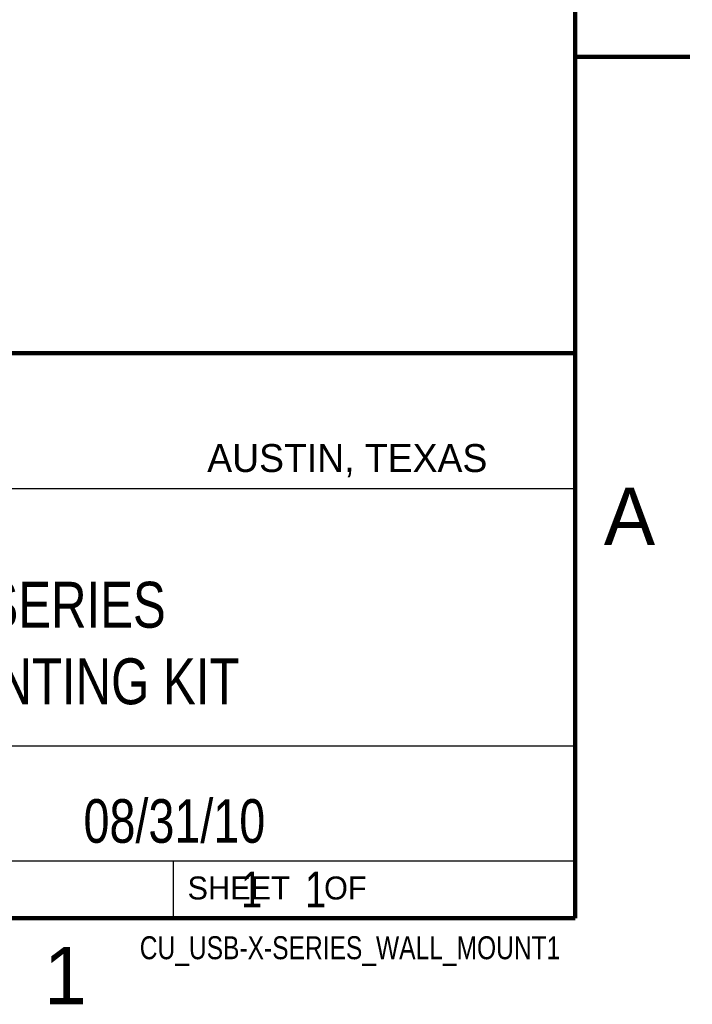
# Model space of a CAD drawing. Header units: inches. Extents: x 0 to 22, y 0 to 17.
# Tile 7 of 13: x 19.1 to 22, y 0.1 to 4.4. Entities that reach past the tile are written whole.
import ezdxf
from ezdxf.enums import TextEntityAlignment as Align

# ---------------------------------------------------------------- set-up
doc = ezdxf.new("R2010")
doc.units = ezdxf.units.IN
doc.header["$LTSCALE"] = 1.21
doc.header["$MEASUREMENT"] = 0
doc.layers.get('0').update_dxf_attribs({"linetype": 'CONTINUOUS'})
doc.styles.get("Standard").update_dxf_attribs({"font": 'txt', "width": 0.8})

msp = doc.modelspace()

# ---------------------------------------------------------------- linework, layer by layer
at = {"color": 2, "linetype": 'CONTINUOUS'}
for p, q in [((16.37365, 2.95963), (21.50365, 2.95963)), ((16.375, 2.96), (21.5, 2.96)), ((21.50365, 2.95963), (21.50365, 1.24963)), ((16.7288, 2.37), (21.5, 2.37)), ((16.37365, 1.24963), (21.50365, 1.24963)), ((18.01, 1.25), (21.5, 1.25)), ((21.5, 1.25), (21.5, 0.75)), ((16.375, 0.75), (21.5, 0.75)), ((18.01, 0.75), (21.5, 0.75)), ((19.75, 0.75), (21.5, 0.75)), ((19.75, 0.75), (19.75, 0.5)), ((21.5, 0.75), (21.5, 0.5)), ((19.75, 0.5), (21.5, 0.5)), ((20.4977, 0.49943), (21.4977, 0.49943)), ((20.4977, 0.49943), (20.4977, 0.49893)), ((20.4977, 0.49893), (21.4977, 0.49893)), ((21.4977, 0.49943), (21.4977, 0.49893))]:
    msp.add_line(p, q, dxfattribs=at)
at = {"color": 7, "linetype": 'CONTINUOUS', "const_width": 0.02}
for points in [[(21.5, 0.5), (21.5, 16.5)], [(22, 4.25), (21.5, 4.25)], [(13.6, 2.95953), (21.5, 2.96)], [(0.5, 0.5), (21.5, 0.5)]]:
    msp.add_lwpolyline(points, dxfattribs=at)

# ---------------------------------------------------------------- texts
at = {"color": 2, "linetype": 'CONTINUOUS'}
for s, height, p in [('AUSTIN, TEXAS', 0.121576, (19.89803, 2.44261)), ('A', 0.25, (21.625, 2.125)), ('SHEET    OF', 0.1, (19.81214, 0.58146)), ('1', 0.25, (19.1875, 0.125))]:
    msp.add_text(s, height=height, dxfattribs=at).set_placement(p)
at = {"color": 2, "linetype": 'CONTINUOUS', "width": 0.8}
msp.add_text('CU_USB-X-SERIES_WALL_MOUNT1', height=0.1, dxfattribs=at).set_placement((21.4352, 0.3213), align=Align.RIGHT)
at = {"color": 7, "linetype": 'CONTINUOUS'}
for s, insert, char_height, width, attachment_point in [('USB X -SERIES\\PWALL MOUNTING KIT', (18.93865, 1.96463), 0.2, 2.72, 2), ('08/31/10 ', (19.755, 1.01813), 0.19, 1.368, 2), ('     1    1', (19.8125, 0.70312), 0.15625, 1.375, 1)]:
    msp.add_mtext(s, dxfattribs=dict(at, insert=insert, char_height=char_height, width=width, attachment_point=attachment_point))

doc.saveas('drawing.dxf')
